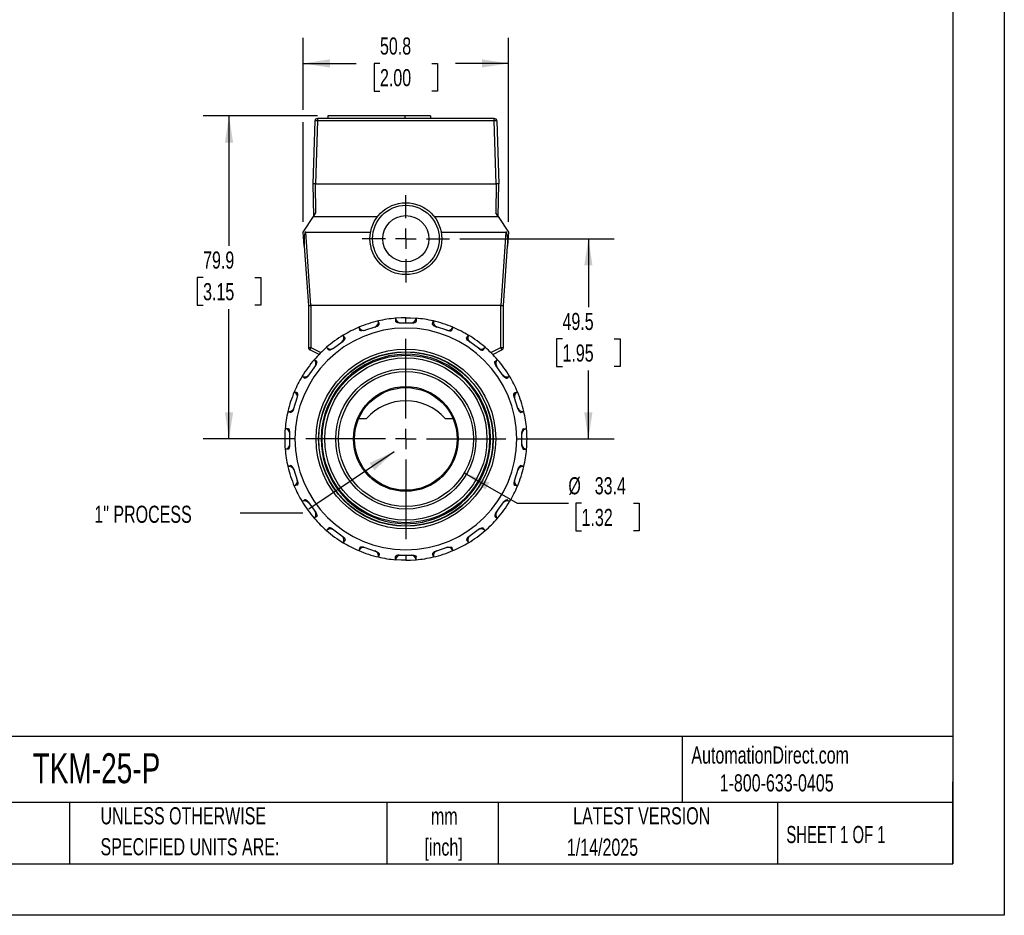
# Model space of a CAD drawing. Header units: millimetres. Extents: x 0 to 559, y 0 to 432.
# Tile 3 of 4: x 315 to 559, y 0 to 221. Entities that reach past the tile are written whole.
import ezdxf

# ---------------------------------------------------------------- set-up
doc = ezdxf.new("R2010")
doc.units = ezdxf.units.MM
doc.header["$LTSCALE"] = 2
doc.linetypes.add('CENTERX2', pattern=[20.32, 12.7, -2.54, 2.54, -2.54])
doc.layers.add('CENTER', color=40, linetype='CENTERX2')
doc.layers.add('DIMENSIONS', color=140, linetype='Continuous', lineweight=25)
doc.layers.add('TEXT', color=140, linetype='Continuous', lineweight=25)
doc.styles.add('SLDTEXTSTYLE0', font='TXT', dxfattribs={"width": 0.7})
doc.styles.add('SLDTEXTSTYLE1', font='TXT', dxfattribs={"width": 0.65})
doc.dimstyles.new('SLDDIMSTYLE0', dxfattribs={"dimtxt": 4.316016, "dimasz": 6.604, "dimexe": 0, "dimexo": 0.0625, "dimgap": 1.079004, "dimtad": 0, "dimtih": 1, "dimtoh": 1, "dimrnd": 1e-09, "dimzin": 12, "dimdsep": 46, "dimtxsty": 'SLDTEXTSTYLE0', "dimsah": 1, "dimcen": 0.09, "dimadec": 0, "dimazin": 3, "dimtfac": 1, "dimtofl": 0, "dimtmove": 0, "dimatfit": 3, "dimfxl": 0, "dimfrac": 2, "dimtolj": 1, "dimtzin": 12, "dimarcsym": 0})
doc.dimstyles.new('SLDDIMSTYLE1', dxfattribs={"dimtxt": 4.316016, "dimasz": 6.604, "dimexe": 0, "dimexo": 0.0625, "dimgap": 1.079004, "dimtad": 0, "dimtih": 1, "dimtoh": 1, "dimrnd": 1e-09, "dimzin": 12, "dimdsep": 46, "dimtxsty": 'SLDTEXTSTYLE0', "dimsah": 1, "dimcen": 0, "dimadec": 0, "dimazin": 3, "dimtfac": 1, "dimtofl": 0, "dimtmove": 0, "dimatfit": 3, "dimfxl": 0, "dimfrac": 2, "dimtolj": 1, "dimtzin": 12, "dimarcsym": 0})
doc.dimstyles.new('SLDDIMSTYLE2', dxfattribs={"dimtxt": 0.18, "dimasz": 6.604, "dimexe": 0, "dimexo": 0.0625, "dimgap": 0, "dimtad": 0, "dimtih": 1, "dimtoh": 1, "dimdec": 0, "dimrnd": 1e-09, "dimzin": 0, "dimdsep": 46, "dimtxsty": 'Standard', "dimsah": 1, "dimcen": 0.09, "dimadec": 0, "dimazin": 0, "dimtfac": 6.604, "dimtdec": 0, "dimtofl": 0, "dimtmove": 0, "dimatfit": 3, "dimfxl": 0, "dimfrac": 2, "dimtolj": 1, "dimtzin": 0, "dimarcsym": 0})

# ---------------------------------------------------------------- blocks, each defined once
blk = doc.blocks.new('SW_NOTE_0_1')
at = {"layer": 'TEXT', "color": 0, "linetype": 'CENTERX2', "lineweight": 18, "char_height": 4.233, "attachment_point": 2, "style": 'SLDTEXTSTYLE0'}
for s, insert in [('mm', (5.69, 5.46)), ('[inch]', (5.52, -2.19))]:
    blk.add_mtext(s, dxfattribs=dict(at, insert=insert))
blk = doc.blocks.new('SW_NOTE_0_2')
at = {"layer": 'TEXT', "color": 0, "linetype": 'CENTERX2', "lineweight": 18, "char_height": 4.2333, "attachment_point": 1, "style": 'SLDTEXTSTYLE0'}
for s, insert in [('UNLESS OTHERWISE', (0, 5.46)), ('SPECIFIED UNITS ARE:', (0, -2.19))]:
    blk.add_mtext(s, dxfattribs=dict(at, insert=insert))
blk = doc.blocks.new('_D_3')
at = {"layer": 'DIMENSIONS'}
for p, q in [((425.22, 109.45), (438.26, 101.93)), ((438.26, 101.93), (450.96, 101.93)), ((454.22, 101.93), (452.77, 101.93)), ((452.77, 101.93), (452.77, 95.07)), ((467.04, 101.93), (468.49, 101.93)), ((468.49, 101.93), (468.49, 95.07)), ((452.77, 95.07), (454.22, 95.07)), ((468.49, 95.07), (467.04, 95.07))]:
    blk.add_line(p, q, dxfattribs=at)
blk.add_solid([(425.22, 109.45), (430.43, 105.27), (431.45, 107.03)], dxfattribs=at)
at = {"layer": 'DIMENSIONS', "char_height": 4.233, "attachment_point": 1, "style": 'SLDTEXTSTYLE0'}
for s, insert in [('%%c', (450.96, 108.35)), ('33.4', (457.48, 108.35)), ('1.32', (454.22, 100.52))]:
    blk.add_mtext(s, dxfattribs=dict(at, insert=insert))
blk = doc.blocks.new('_D_4')
at = {"layer": 'DIMENSIONS'}
for p, q in [((385.36, 199.22), (385.36, 217.03)), ((436.16, 171.52), (436.16, 217.03)), ((385.36, 210.68), (398.5, 210.68)), ((404.35, 210.68), (402.9, 210.68)), ((402.9, 210.68), (402.9, 203.82)), ((417.17, 210.68), (418.62, 210.68)), ((418.62, 210.68), (418.62, 203.82)), ((436.16, 210.68), (423.02, 210.68)), ((402.9, 203.82), (404.35, 203.82)), ((418.62, 203.82), (417.17, 203.82)), ((385.36, 171.52), (385.36, 196.17))]:
    blk.add_line(p, q, dxfattribs=at)
for points in [[(385.36, 210.68), (391.96, 209.66), (391.96, 211.69)], [(436.16, 210.68), (429.55, 211.69), (429.55, 209.66)]]:
    blk.add_solid(points, dxfattribs=at)
at = {"layer": 'DIMENSIONS', "char_height": 4.233, "attachment_point": 1, "style": 'SLDTEXTSTYLE0'}
for s, insert in [('50.8', (404.35, 217.1)), ('2.00', (404.35, 209.28))]:
    blk.add_mtext(s, dxfattribs=dict(at, insert=insert))
blk = doc.blocks.new('_D_5')
at = {"layer": 'DIMENSIONS'}
for p, q in [((424.09, 167.33), (462.26, 167.33)), ((455.91, 167.33), (455.91, 150.39)), ((449.5, 142.57), (448.05, 142.57)), ((448.05, 142.57), (448.05, 135.71)), ((462.32, 142.57), (463.77, 142.57)), ((463.77, 142.57), (463.77, 135.71)), ((448.05, 135.71), (449.5, 135.71)), ((455.91, 117.8), (455.91, 134.74)), ((463.77, 135.71), (462.32, 135.71)), ((438.06, 117.8), (462.26, 117.8))]:
    blk.add_line(p, q, dxfattribs=at)
for points in [[(455.91, 167.33), (454.89, 160.73), (456.93, 160.73)], [(455.91, 117.8), (456.93, 124.41), (454.89, 124.41)]]:
    blk.add_solid(points, dxfattribs=at)
at = {"layer": 'DIMENSIONS', "char_height": 4.233, "attachment_point": 1, "style": 'SLDTEXTSTYLE0'}
for s, insert in [('49.5', (449.5, 148.99)), ('1.95', (449.5, 141.17))]:
    blk.add_mtext(s, dxfattribs=dict(at, insert=insert))
blk = doc.blocks.new('_D_6')
at = {"layer": 'DIMENSIONS'}
for p, q in [((388.87, 197.69), (360.65, 197.69)), ((367, 197.69), (367, 165.57)), ((360.59, 157.75), (359.14, 157.75)), ((359.14, 157.75), (359.14, 150.89)), ((373.42, 157.75), (374.87, 157.75)), ((374.87, 157.75), (374.87, 150.89)), ((359.14, 150.89), (360.59, 150.89)), ((367, 117.8), (367, 149.92)), ((374.87, 150.89), (373.42, 150.89)), ((383.45, 117.8), (360.65, 117.8))]:
    blk.add_line(p, q, dxfattribs=at)
for points in [[(367, 197.69), (365.99, 191.09), (368.02, 191.09)], [(367, 117.8), (368.02, 124.41), (365.99, 124.41)]]:
    blk.add_solid(points, dxfattribs=at)
at = {"layer": 'DIMENSIONS', "char_height": 4.233, "attachment_point": 1, "style": 'SLDTEXTSTYLE0'}
for s, insert in [('79.9', (360.59, 164.17)), ('3.15', (360.59, 156.35))]:
    blk.add_mtext(s, dxfattribs=dict(at, insert=insert))
blk = doc.blocks.new('SW_CENTERMARKSYMBOL_0')
at = {"layer": 'CENTER', "color": 0}
for p, q in [((0, 5.08), (0, 24.765)), ((0, 0), (0, 2.54)), ((-5.08, 0), (-24.765, 0)), ((0, 0), (-2.54, 0)), ((0, 0), (0, -2.54)), ((0, 0), (2.54, 0)), ((5.08, 0), (24.765, 0)), ((0, -5.08), (0, -24.765))]:
    blk.add_line(p, q, dxfattribs=at)
blk = doc.blocks.new('SW_CENTERMARKSYMBOL_1')
at = {"layer": 'CENTER', "color": 0}
for p, q in [((0, 5.08), (0, 10.795)), ((0, 0), (0, 2.54)), ((-5.08, 0), (-10.795, 0)), ((0, 0), (-2.54, 0)), ((0, 0), (0, -2.54)), ((0, 0), (2.54, 0)), ((5.08, 0), (10.795, 0)), ((0, -5.08), (0, -10.795))]:
    blk.add_line(p, q, dxfattribs=at)

msp = doc.modelspace()

# ---------------------------------------------------------------- linework, layer by layer
at = {"color": 7, "linetype": 'Continuous'}
for p, q in [((558.805, 431.805), (558.805, 0.005)), ((558.805, 0.005), (0.005, 0.005))]:
    msp.add_line(p, q, dxfattribs=at)
for p, q in [((391.414, 197.694), (391.414, 197.059)), ((410.464, 197.694), (391.414, 197.694)), ((410.464, 197.694), (410.464, 197.059)), ((416.814, 197.694), (410.464, 197.694)), ((416.814, 197.694), (416.814, 197.059)), ((388.239, 196.444), (387.758, 180.923)), ((388.874, 196.444), (388.393, 180.923)), ((388.874, 197.059), (388.874, 196.444)), ((432.642, 197.059), (388.874, 197.059)), ((432.642, 196.444), (388.874, 196.444)), ((432.642, 196.444), (432.642, 197.059)), ((433.123, 180.923), (432.642, 196.444)), ((433.277, 196.444), (433.758, 180.923)), ((387.758, 180.923), (387.898, 172.795)), ((388.517, 173.722), (388.393, 180.923)), ((388.393, 180.923), (433.123, 180.923)), ((433.124, 180.923), (432.999, 173.722)), ((433.618, 172.795), (433.758, 180.923)), ((387.898, 172.795), (388.517, 173.722)), ((433.618, 172.795), (432.999, 173.722)), ((385.358, 168.985), (387.898, 172.795)), ((387.898, 172.795), (403.743, 172.795)), ((417.773, 172.795), (433.618, 172.795)), ((433.618, 172.795), (436.158, 168.985)), ((385.604, 165.467), (385.358, 168.985)), ((385.992, 168.985), (402.023, 168.985)), ((387.262, 150.824), (385.992, 168.985)), ((419.493, 168.985), (435.525, 168.985)), ((435.525, 168.985), (434.255, 150.824)), ((436.158, 168.985), (435.912, 165.467)), ((385.604, 165.467), (386.628, 150.824)), ((434.888, 150.824), (435.912, 165.467)), ((386.628, 150.824), (386.628, 140.421)), ((387.263, 150.824), (387.262, 150.824)), ((434.253, 150.824), (387.263, 150.824)), ((387.263, 150.824), (387.263, 140.421)), ((434.255, 150.824), (434.253, 150.824)), ((434.253, 140.421), (434.253, 150.824)), ((434.888, 140.421), (434.888, 150.824)), ((409.127, 146.506), (412.389, 146.506)), ((410.758, 146.506), (410.758, 147.776)), ((400.338, 144.597), (403.44, 145.605)), ((421.178, 144.597), (418.077, 145.605)), ((392.568, 140.066), (395.207, 141.982)), ((428.948, 140.066), (426.309, 141.982)), ((386.628, 140.421), (387.263, 140.421)), ((387.263, 140.421), (386.979, 139.853)), ((389.276, 138.705), (386.979, 139.853)), ((387.263, 140.421), (389.748, 139.179)), ((431.768, 139.179), (434.253, 140.421)), ((432.24, 138.705), (434.537, 139.853)), ((434.253, 140.421), (434.888, 140.421)), ((434.537, 139.853), (434.253, 140.421)), ((386.579, 133.355), (388.496, 135.993)), ((434.937, 133.355), (433.02, 135.993)), ((382.957, 125.122), (383.965, 128.224)), ((438.559, 125.122), (437.551, 128.224)), ((399.114, 122.874), (401.032, 122.874)), ((420.484, 122.874), (422.402, 122.874)), ((382.056, 116.173), (382.056, 119.434)), ((439.46, 116.173), (439.46, 119.434)), ((382.957, 110.485), (383.965, 107.383)), ((438.559, 110.485), (437.551, 107.383)), ((386.579, 102.252), (388.496, 99.614)), ((434.937, 102.252), (433.02, 99.614)), ((392.568, 95.542), (395.207, 93.625)), ((428.948, 95.542), (426.309, 93.625)), ((400.338, 91.01), (403.44, 90.002)), ((421.178, 91.01), (418.077, 90.002)), ((409.127, 89.102), (412.389, 89.102)), ((410.758, 89.102), (410.758, 87.832))]:
    msp.add_line(p, q)
at = {"flags": 128}
for points in [[(403.44, 145.605), (403.695, 145.712), (403.924, 145.861), (404.105, 146.046), (404.166, 146.149), (404.185, 146.208), (404.185, 146.254)], [(404.185, 146.254), (404.184, 146.256), (404.141, 146.39), (404.127, 146.432), (404.077, 146.584), (403.97, 146.915), (403.945, 146.991)], [(410.758, 147.776), (409.578, 147.752), (408.218, 147.668)], [(408.218, 147.668), (408.218, 147.588), (408.218, 147.24), (408.218, 147.079), (408.218, 147.034), (408.218, 146.893)], [(409.127, 146.506), (408.798, 146.539), (408.504, 146.635), (408.303, 146.763), (408.225, 146.864), (408.218, 146.893)], [(410.758, 147.776), (411.939, 147.752), (413.298, 147.668)], [(412.389, 146.506), (412.768, 146.55), (413.012, 146.635), (413.184, 146.739), (413.266, 146.822), (413.294, 146.874), (413.298, 146.893)], [(413.298, 147.668), (413.298, 147.588), (413.298, 147.24), (413.298, 147.079), (413.298, 147.034), (413.298, 146.893)], [(418.077, 145.605), (417.786, 145.731), (417.593, 145.861), (417.425, 146.027), (417.351, 146.148), (417.33, 146.222), (417.332, 146.254)], [(417.332, 146.254), (417.332, 146.256), (417.376, 146.39), (417.389, 146.432), (417.439, 146.584), (417.546, 146.915), (417.571, 146.991)], [(400.338, 144.597), (399.904, 144.519), (399.616, 144.542), (399.461, 144.594), (399.395, 144.635), (399.361, 144.67), (399.356, 144.679), (399.354, 144.682), (399.354, 144.683), (399.354, 144.683), (399.353, 144.685), (399.353, 144.685)], [(421.178, 144.597), (421.613, 144.519), (421.9, 144.542), (422.056, 144.594), (422.121, 144.635), (422.155, 144.67), (422.16, 144.679), (422.162, 144.682), (422.162, 144.683), (422.162, 144.683), (422.163, 144.685), (422.163, 144.685)], [(395.207, 141.982), (395.473, 142.225), (395.673, 142.528), (395.718, 142.658), (395.729, 142.722), (395.727, 142.797), (395.721, 142.818), (395.717, 142.826), (395.717, 142.827), (395.715, 142.831)], [(395.714, 142.83), (395.714, 142.831), (395.71, 142.836), (395.696, 142.856), (395.682, 142.875), (395.654, 142.913), (395.602, 142.985), (395.352, 143.33), (395.301, 143.4), (395.291, 143.414), (395.283, 143.425), (395.27, 143.443), (395.262, 143.454), (395.259, 143.457)], [(426.309, 141.982), (426.043, 142.225), (425.844, 142.528), (425.798, 142.658), (425.787, 142.722), (425.789, 142.797), (425.795, 142.818), (425.799, 142.826), (425.799, 142.827), (425.802, 142.831)], [(425.802, 142.83), (425.802, 142.831), (425.806, 142.836), (425.82, 142.856), (425.834, 142.875), (425.862, 142.913), (425.914, 142.985), (426.164, 143.33), (426.216, 143.4), (426.225, 143.414), (426.234, 143.425), (426.247, 143.443), (426.254, 143.454), (426.257, 143.457)], [(392.568, 140.066), (392.282, 139.899), (391.988, 139.804), (391.75, 139.789), (391.627, 139.825), (391.605, 139.845)], [(428.948, 140.066), (429.284, 139.877), (429.528, 139.804), (429.729, 139.787), (429.844, 139.806), (429.897, 139.832), (429.911, 139.845)], [(388.717, 136.957), (388.717, 136.957), (388.711, 136.961), (388.692, 136.975), (388.672, 136.989), (388.634, 137.017), (388.562, 137.069), (388.218, 137.32), (388.147, 137.371), (388.134, 137.381), (388.123, 137.389), (388.105, 137.402), (388.094, 137.41), (388.09, 137.412)], [(388.496, 135.993), (388.674, 136.306), (388.771, 136.656), (388.774, 136.794), (388.765, 136.858), (388.74, 136.928), (388.727, 136.947), (388.721, 136.953), (388.72, 136.954), (388.717, 136.957)], [(433.02, 135.993), (432.842, 136.306), (432.746, 136.656), (432.743, 136.794), (432.752, 136.858), (432.777, 136.928), (432.789, 136.947), (432.795, 136.953), (432.796, 136.954), (432.799, 136.957)], [(432.799, 136.957), (432.799, 136.957), (432.805, 136.961), (432.825, 136.975), (432.844, 136.989), (432.882, 137.017), (432.954, 137.069), (433.298, 137.32), (433.369, 137.371), (433.382, 137.381), (433.394, 137.389), (433.411, 137.402), (433.422, 137.41), (433.426, 137.412)], [(386.579, 133.355), (386.358, 133.108), (386.108, 132.927), (385.886, 132.839), (385.758, 132.835), (385.731, 132.847)], [(434.937, 133.355), (435.199, 133.072), (435.408, 132.927), (435.593, 132.848), (435.709, 132.831), (435.768, 132.839), (435.785, 132.847)], [(383.877, 129.208), (383.877, 129.208), (383.87, 129.211), (383.847, 129.218), (383.824, 129.225), (383.78, 129.24), (383.695, 129.268), (383.29, 129.399), (383.207, 129.426), (383.192, 129.431), (383.178, 129.436), (383.157, 129.442), (383.145, 129.446), (383.14, 129.448)], [(383.965, 128.224), (384.038, 128.576), (384.021, 128.939), (383.981, 129.071), (383.953, 129.129), (383.907, 129.188), (383.889, 129.202), (383.882, 129.206), (383.881, 129.207), (383.877, 129.208)], [(437.551, 128.224), (437.478, 128.576), (437.495, 128.939), (437.535, 129.071), (437.563, 129.129), (437.609, 129.188), (437.627, 129.202), (437.634, 129.206), (437.635, 129.207), (437.639, 129.208)], [(437.639, 129.208), (437.639, 129.208), (437.646, 129.211), (437.669, 129.218), (437.692, 129.225), (437.736, 129.24), (437.821, 129.268), (438.226, 129.399), (438.309, 129.426), (438.324, 129.431), (438.338, 129.436), (438.359, 129.442), (438.372, 129.446), (438.376, 129.448)], [(382.957, 125.122), (382.823, 124.819), (382.642, 124.569), (382.457, 124.418), (382.337, 124.374), (382.307, 124.377)], [(438.559, 125.122), (438.721, 124.772), (438.875, 124.569), (439.027, 124.438), (439.131, 124.385), (439.19, 124.375), (439.209, 124.377)], [(381.611, 120.344), (381.582, 120.344), (381.532, 120.344), (381.483, 120.344), (381.436, 120.344), (381.391, 120.344), (381.347, 120.344), (381.305, 120.344), (381.265, 120.344), (381.227, 120.344), (381.157, 120.344), (381.094, 120.344), (381.04, 120.344), (380.994, 120.344), (380.957, 120.344), (380.928, 120.344), (380.908, 120.344), (380.894, 120.344)], [(381.611, 120.344), (381.756, 120.262), (381.852, 120.19)], [(381.852, 120.19), (381.825, 120.227), (381.741, 120.311), (381.693, 120.338), (381.678, 120.342), (381.672, 120.343), (381.67, 120.343), (381.668, 120.343), (381.661, 120.343), (381.635, 120.344), (381.611, 120.344)], [(439.905, 120.344), (439.761, 120.262), (439.665, 120.19)], [(439.665, 120.19), (439.692, 120.227), (439.775, 120.311), (439.823, 120.338), (439.838, 120.342), (439.844, 120.343), (439.846, 120.343), (439.848, 120.343), (439.855, 120.343), (439.882, 120.344), (439.905, 120.344)], [(439.905, 120.344), (439.934, 120.344), (439.984, 120.344), (440.033, 120.344), (440.08, 120.344), (440.126, 120.344), (440.169, 120.344), (440.211, 120.344), (440.251, 120.344), (440.289, 120.344), (440.359, 120.344), (440.422, 120.344), (440.476, 120.344), (440.522, 120.344), (440.56, 120.344), (440.588, 120.344), (440.608, 120.344), (440.622, 120.344)], [(381.611, 115.264), (381.582, 115.264), (381.532, 115.263), (381.483, 115.263), (381.436, 115.263), (381.391, 115.263), (381.347, 115.263), (381.305, 115.263), (381.265, 115.263), (381.227, 115.263), (381.157, 115.263), (381.094, 115.263), (381.04, 115.264), (380.994, 115.264), (380.957, 115.263), (380.928, 115.263), (380.908, 115.264), (380.894, 115.264)], [(381.611, 115.264), (381.756, 115.345), (381.852, 115.417)], [(381.852, 115.417), (381.825, 115.38), (381.741, 115.296), (381.693, 115.269), (381.678, 115.265), (381.672, 115.264), (381.67, 115.264), (381.668, 115.264), (381.661, 115.264), (381.635, 115.264), (381.611, 115.264)], [(439.905, 115.264), (439.761, 115.345), (439.665, 115.417)], [(439.665, 115.417), (439.692, 115.38), (439.775, 115.296), (439.823, 115.269), (439.838, 115.265), (439.844, 115.264), (439.846, 115.264), (439.848, 115.264), (439.855, 115.264), (439.882, 115.264), (439.905, 115.264)], [(439.905, 115.264), (439.934, 115.264), (439.984, 115.263), (440.033, 115.263), (440.08, 115.263), (440.126, 115.263), (440.169, 115.263), (440.211, 115.263), (440.251, 115.263), (440.289, 115.263), (440.359, 115.263), (440.422, 115.263), (440.476, 115.264), (440.522, 115.264), (440.56, 115.263), (440.588, 115.263), (440.608, 115.264), (440.622, 115.264)], [(382.957, 110.485), (382.823, 110.788), (382.642, 111.038), (382.457, 111.19), (382.337, 111.233), (382.307, 111.23)], [(438.559, 110.485), (438.721, 110.835), (438.875, 111.038), (439.027, 111.17), (439.131, 111.222), (439.19, 111.232), (439.209, 111.23)], [(383.965, 107.383), (384.038, 107.031), (384.021, 106.668), (383.981, 106.536), (383.953, 106.478), (383.907, 106.419), (383.889, 106.405), (383.882, 106.401), (383.881, 106.4), (383.877, 106.399)], [(437.551, 107.383), (437.478, 107.031), (437.495, 106.668), (437.535, 106.536), (437.563, 106.478), (437.609, 106.419), (437.627, 106.405), (437.634, 106.401), (437.635, 106.4), (437.639, 106.399)], [(383.877, 106.399), (383.877, 106.399), (383.87, 106.397), (383.847, 106.389), (383.824, 106.382), (383.78, 106.367), (383.695, 106.34), (383.29, 106.208), (383.207, 106.181), (383.192, 106.176), (383.178, 106.172), (383.157, 106.165), (383.145, 106.161), (383.14, 106.159)], [(437.639, 106.399), (437.639, 106.399), (437.646, 106.397), (437.669, 106.389), (437.692, 106.382), (437.736, 106.367), (437.821, 106.34), (438.226, 106.208), (438.309, 106.181), (438.324, 106.176), (438.338, 106.172), (438.359, 106.165), (438.372, 106.161), (438.376, 106.159)], [(386.579, 102.252), (386.358, 102.499), (386.108, 102.681), (385.886, 102.768), (385.758, 102.772), (385.731, 102.76)], [(434.937, 102.252), (435.199, 102.535), (435.408, 102.681), (435.593, 102.759), (435.709, 102.776), (435.768, 102.768), (435.785, 102.76)], [(388.717, 98.65), (388.717, 98.65), (388.711, 98.646), (388.692, 98.632), (388.672, 98.618), (388.634, 98.59), (388.562, 98.538), (388.218, 98.288), (388.147, 98.236), (388.134, 98.227), (388.123, 98.218), (388.105, 98.205), (388.094, 98.198), (388.09, 98.195)], [(388.496, 99.614), (388.674, 99.301), (388.771, 98.951), (388.774, 98.813), (388.765, 98.749), (388.74, 98.679), (388.727, 98.66), (388.721, 98.654), (388.72, 98.653), (388.717, 98.65)], [(433.02, 99.614), (432.842, 99.301), (432.746, 98.951), (432.743, 98.813), (432.752, 98.749), (432.777, 98.679), (432.789, 98.66), (432.795, 98.654), (432.796, 98.653), (432.799, 98.65)], [(432.799, 98.65), (432.799, 98.65), (432.805, 98.646), (432.825, 98.632), (432.844, 98.618), (432.882, 98.59), (432.954, 98.538), (433.298, 98.288), (433.369, 98.236), (433.382, 98.227), (433.394, 98.218), (433.411, 98.205), (433.422, 98.198), (433.426, 98.195)], [(392.568, 95.542), (392.282, 95.709), (391.988, 95.804), (391.75, 95.818), (391.627, 95.782), (391.605, 95.763)], [(428.948, 95.542), (429.284, 95.73), (429.528, 95.804), (429.729, 95.821), (429.844, 95.802), (429.897, 95.775), (429.911, 95.763)], [(395.207, 93.625), (395.473, 93.382), (395.673, 93.079), (395.718, 92.949), (395.729, 92.885), (395.727, 92.811), (395.721, 92.789), (395.717, 92.781), (395.717, 92.78), (395.715, 92.777)], [(395.714, 92.777), (395.714, 92.776), (395.71, 92.771), (395.696, 92.751), (395.682, 92.732), (395.654, 92.694), (395.602, 92.622), (395.352, 92.277), (395.301, 92.207), (395.291, 92.194), (395.283, 92.182), (395.27, 92.164), (395.262, 92.154), (395.259, 92.15)], [(426.309, 93.625), (426.043, 93.382), (425.844, 93.079), (425.798, 92.949), (425.787, 92.885), (425.789, 92.811), (425.795, 92.789), (425.799, 92.781), (425.799, 92.78), (425.802, 92.777)], [(425.802, 92.777), (425.802, 92.776), (425.806, 92.771), (425.82, 92.751), (425.834, 92.732), (425.862, 92.694), (425.914, 92.622), (426.164, 92.277), (426.216, 92.207), (426.225, 92.194), (426.234, 92.182), (426.247, 92.164), (426.254, 92.154), (426.257, 92.15)], [(400.338, 91.01), (399.904, 91.088), (399.616, 91.065), (399.461, 91.013), (399.395, 90.973), (399.361, 90.937), (399.356, 90.928), (399.354, 90.925), (399.354, 90.924), (399.354, 90.924), (399.353, 90.923), (399.353, 90.922)], [(421.178, 91.01), (421.613, 91.088), (421.9, 91.065), (422.056, 91.013), (422.121, 90.973), (422.155, 90.937), (422.16, 90.928), (422.162, 90.925), (422.162, 90.924), (422.162, 90.924), (422.163, 90.923), (422.163, 90.922)], [(403.44, 90.002), (403.695, 89.895), (403.924, 89.747), (404.105, 89.562), (404.166, 89.458), (404.185, 89.399), (404.185, 89.353)], [(404.185, 89.353), (404.184, 89.351), (404.141, 89.217), (404.127, 89.176), (404.077, 89.023), (403.97, 88.692), (403.945, 88.616)], [(409.127, 89.102), (408.798, 89.068), (408.504, 88.973), (408.303, 88.844), (408.225, 88.743), (408.218, 88.714)], [(408.218, 87.939), (408.218, 88.019), (408.218, 88.367), (408.218, 88.528), (408.218, 88.573), (408.218, 88.714)], [(410.758, 87.832), (409.578, 87.855), (408.218, 87.939)], [(410.758, 87.832), (411.939, 87.855), (413.298, 87.939)], [(412.389, 89.102), (412.768, 89.057), (413.012, 88.973), (413.184, 88.868), (413.266, 88.785), (413.294, 88.733), (413.298, 88.714)], [(413.298, 87.939), (413.298, 88.019), (413.298, 88.367), (413.298, 88.528), (413.298, 88.573), (413.298, 88.714)], [(418.077, 90.002), (417.786, 89.876), (417.593, 89.747), (417.425, 89.58), (417.351, 89.459), (417.33, 89.385), (417.332, 89.353)], [(417.332, 89.353), (417.332, 89.351), (417.376, 89.217), (417.389, 89.176), (417.439, 89.023), (417.546, 88.692), (417.571, 88.616)]]:
    msp.add_lwpolyline(points, dxfattribs=at)
for centre, radius in [((410.758, 167.334), 8.89), ((410.758, 167.334), 8.255), ((410.758, 167.334), 5.715), ((410.758, 117.804), 22.225), ((410.758, 117.804), 21.59), ((410.758, 117.804), 21.526), ((410.758, 117.804), 20.701), ((410.758, 117.804), 20.066), ((410.758, 117.804), 17.336), ((410.758, 117.804), 16.7), ((410.758, 117.804), 12.954), ((410.758, 117.804), 12.7)]:
    msp.add_circle(centre, radius)
for centre, radius, start, end in [((388.874, 196.424), 0.635, 90, 178.22521), ((388.556, 191.315), 5.139, 86.45944, 93.54056), ((432.642, 196.424), 0.635, 1.77479, 90), ((432.96, 191.315), 5.139, 86.45944, 93.54056), ((388.075, -73.736), 254.658, 89.92861, 90.07139), ((433.441, -73.736), 254.659, 89.92861, 90.07139), ((410.758, 117.804), 29.972, 103.13859, 112.86141), ((402.708, 146.703), 1.27, 288, 13.12981), ((410.758, 117.804), 29.972, 94.86141, 103.13859), ((409.484, 147.776), 1.27, 184.87019, 270), ((412.033, 147.776), 1.27, 270, 355.12981), ((410.758, 117.804), 29.972, 76.86141, 85.13859), ((418.808, 146.703), 1.27, 166.87019, 252), ((410.758, 117.804), 29.972, 67.13859, 76.86141), ((410.758, 117.804), 27.432, 90, 180), ((410.758, 117.804), 29.972, 112.86141, 121.13859), ((835.465, 286.888), 458.71, 197.96288, 198.0596), ((400.284, 145.915), 1.27, 202.87019, 288), ((410.758, 117.804), 27.432, 0, 90), ((421.232, 145.915), 1.27, 252, 337.12981), ((-13.949, 286.888), 458.71, 341.9404, 342.03712), ((410.758, 117.804), 29.972, 58.86141, 67.13859), ((410.758, 117.804), 29.972, 121.13859, 130.86141), ((394.172, 142.801), 1.27, 306, 31.12981), ((427.344, 142.801), 1.27, 148.87019, 234), ((410.758, 117.804), 29.972, 49.13859, 58.86141), ((387.263, 140.421), 0.635, 180, 243.43495), ((410.758, 117.804), 29.972, 130.86141, 139.13859), ((765.635, 412.182), 462.673, 215.96303, 216.05895), ((392.11, 141.302), 1.27, 220.87019, 306), ((429.406, 141.302), 1.27, 234, 319.12981), ((55.881, 412.182), 462.673, 323.94105, 324.03697), ((410.758, 117.804), 29.972, 40.86141, 49.13859), ((434.253, 140.421), 0.635, 296.56505, 0), ((410.758, 117.804), 29.972, 139.13859, 148.86141), ((387.259, 136.452), 1.27, 324, 49.12981), ((410.758, 117.804), 20.955, 179.99996, 90.00004), ((410.758, 117.804), 20.955, 90, 180), ((434.257, 136.452), 1.27, 130.87019, 216), ((410.758, 117.804), 29.972, 31.13859, 40.86141), ((410.758, 117.804), 29.972, 148.86141, 157.13859), ((385.761, 134.39), 1.27, 238.87019, 324), ((657.432, 507.622), 462.901, 233.96306, 234.05893), ((435.755, 134.39), 1.27, 216, 301.12981), ((164.084, 507.622), 462.901, 305.94107, 306.03694), ((410.758, 117.804), 29.972, 22.86141, 31.13859), ((410.758, 117.804), 29.972, 157.13859, 166.86141), ((382.647, 128.278), 1.27, 342, 67.12981), ((438.869, 128.278), 1.27, 112.87019, 198), ((410.758, 117.804), 29.972, 13.13859, 22.86141), ((410.758, 114.248), 13, 41.5703, 138.4297), ((410.758, 117.804), 29.972, 166.86141, 175.13859), ((381.859, 125.853), 1.27, 256.87019, 342), ((525.231, 565.794), 463.978, 251.96317, 252.05882), ((439.657, 125.853), 1.27, 198, 283.12981), ((296.285, 565.794), 463.978, 287.94118, 288.03683), ((410.758, 117.804), 29.972, 4.86141, 13.13859), ((410.758, 117.804), 29.972, 175.13859, 184.86141), ((380.786, 119.078), 1.27, 360, 85.12981), ((380.695, 119.472), 1.361, 358.41767, 31.8629), ((440.73, 119.078), 1.27, 94.87019, 180), ((440.821, 119.472), 1.361, 148.1371, 181.58233), ((410.758, 117.804), 29.972, 355.13859, 4.86141), ((410.758, 117.804), 27.432, 180, 270), ((410.758, 117.804), 27.432, 270, 0), ((380.786, 116.529), 1.27, 274.87019, 0), ((410.758, 117.804), 29.972, 184.86141, 193.13859), ((380.695, 116.135), 1.361, 328.1371, 1.58233), ((440.73, 116.529), 1.27, 180, 265.12981), ((440.821, 116.135), 1.361, 178.41767, 211.8629), ((410.758, 117.804), 29.972, 346.86141, 355.13859), ((525.231, -330.187), 463.978, 107.94118, 108.03683), ((381.859, 109.754), 1.27, 18, 103.12981), ((410.758, 117.804), 29.972, 193.13859, 202.86141), ((410.758, 117.804), 29.972, 337.13859, 346.86141), ((439.657, 109.754), 1.27, 76.87019, 162), ((296.285, -330.187), 463.978, 71.96317, 72.05882), ((382.647, 107.33), 1.27, 292.87019, 18), ((438.869, 107.33), 1.27, 162, 247.12981), ((410.758, 117.804), 29.972, 202.86141, 211.13859), ((410.758, 117.804), 29.972, 328.86141, 337.13859), ((657.432, -272.014), 462.901, 125.94107, 126.03694), ((385.761, 101.218), 1.27, 36, 121.12981), ((435.755, 101.218), 1.27, 58.87019, 144), ((164.084, -272.014), 462.901, 53.96306, 54.05893), ((410.758, 117.804), 29.972, 211.13859, 220.86141), ((387.259, 99.155), 1.27, 310.87019, 36), ((434.257, 99.155), 1.27, 144, 229.12981), ((410.758, 117.804), 29.972, 319.13859, 328.86141), ((410.758, 117.804), 29.972, 220.86141, 229.13859), ((410.758, 117.804), 29.972, 310.86141, 319.13859), ((765.635, -176.575), 462.673, 143.94105, 144.03697), ((392.11, 94.305), 1.27, 54, 139.12981), ((410.758, 117.804), 29.972, 229.13859, 238.86141), ((410.758, 117.804), 29.972, 301.13859, 310.86141), ((429.406, 94.305), 1.27, 40.87019, 126), ((55.881, -176.575), 462.673, 35.96303, 36.05895), ((394.172, 92.807), 1.27, 328.87019, 54), ((427.344, 92.807), 1.27, 126, 211.12981), ((410.758, 117.804), 29.972, 238.86141, 247.13859), ((400.284, 89.692), 1.27, 72, 157.12981), ((835.465, -51.281), 458.71, 161.9404, 162.03712), ((410.758, 117.804), 29.972, 247.13859, 256.86141), ((410.758, 117.804), 29.972, 283.13859, 292.86141), ((421.232, 89.692), 1.27, 22.87019, 108), ((-13.949, -51.281), 458.71, 17.96288, 18.0596), ((410.758, 117.804), 29.972, 292.86141, 301.13859), ((402.708, 88.905), 1.27, 346.87019, 72), ((410.758, 117.804), 29.972, 256.86141, 265.13859), ((409.484, 87.832), 1.27, 90, 175.12981), ((412.033, 87.832), 1.27, 4.87019, 90), ((410.758, 117.804), 29.972, 274.86141, 283.13859), ((418.808, 88.905), 1.27, 108, 193.12981)]:
    msp.add_arc(centre, radius, start, end)
for centre, major_axis, ratio, start_param, end_param in [((386.242, 165.45), (-0.259, 3.535), 0.1791397, 6.270079, 7.8360089), ((435.274, 165.45), (0.259, 3.535), 0.1791397, 4.7303617, 6.2962916), ((387.263, 150.846), (0.635, 0.022), 0.0348375, 3.1428093, 4.7087392), ((434.253, 150.846), (0.635, -0.022), 0.0348375, 4.7160388, 6.2819687)]:
    msp.add_ellipse(centre, major_axis=major_axis, ratio=ratio, start_param=start_param, end_param=end_param)
at = {"layer": 'TEXT'}
for p, q in [((546.1, 419.1), (546.1, 12.7)), ((546.1, 44.252), (12.7, 44.252)), ((479.151, 44.252), (479.151, 27.94)), ((546.1, 12.7), (546.1, 33.02)), ((546.1, 27.94), (12.7, 27.94)), ((327.56, 27.94), (327.56, 12.7)), ((406.049, 27.94), (406.049, 12.7)), ((433.624, 27.94), (433.624, 12.7)), ((502.697, 27.94), (502.697, 12.7)), ((12.7, 12.7), (546.1, 12.7))]:
    msp.add_line(p, q, dxfattribs=at)

# ---------------------------------------------------------------- block references
at = {"layer": 'CENTER'}
for name, p in [('SW_CENTERMARKSYMBOL_1', (410.758, 167.334)), ('SW_CENTERMARKSYMBOL_0', (410.758, 117.804))]:
    msp.add_blockref(name, p, dxfattribs=at)
at = {"layer": 'TEXT', "linetype": 'CENTERX2', "lineweight": 18}
for name, p in [('SW_NOTE_0_2', (335.216, 21.271)), ('SW_NOTE_0_1', (414.572, 21.185))]:
    msp.add_blockref(name, p, dxfattribs=at)

# ---------------------------------------------------------------- texts
for s, insert, char_height, attachment_point, style in [('1" PROCESS', (333.693, 101.301), 4.2333, 1, 'SLDTEXTSTYLE0'), ('AutomationDirect.com', (481.39, 41.753), 4.23333, 1, 'SLDTEXTSTYLE0'), ('TKM-25-P', (318.415, 40.086), 7.4083, 1, 'SLDTEXTSTYLE0'), ('1-800-633-0405', (488.383, 34.874), 4.23333, 1, 'SLDTEXTSTYLE0'), ('LATEST VERSION', (469.104, 26.728), 4.23333, 2, 'SLDTEXTSTYLE0'), ('SHEET 1 OF 1', (504.883, 22.103), 4.23333, 1, 'SLDTEXTSTYLE1'), ('1/14/2025', (459.403, 18.964), 4.2333, 2, 'SLDTEXTSTYLE0')]:
    msp.add_mtext(s, dxfattribs=dict(at, insert=insert, char_height=char_height, attachment_point=attachment_point, style=style))

# ---------------------------------------------------------------- dimensions: what is measured, and where the dimension line sits
at = {"layer": 'DIMENSIONS'}
dim = msp.add_linear_dim(base=(436.158, 210.678), p1=(385.358, 168.985), p2=(436.158, 168.985), dimstyle='SLDDIMSTYLE0', dxfattribs=at)
dim.commit()
dim.dimension.update_dxf_attribs({"geometry": '_D_4', "text_midpoint": (410.758, 210.678), "dimtype": 160})
for base, p1, p2, picture, middle in [((367.004, 197.694), (385.993, 117.804), (391.414, 197.694), '_D_6', (367.004, 157.749)), ((455.91, 117.804), (421.553, 167.334), (435.523, 117.804), '_D_5', (455.91, 142.569))]:
    dim = msp.add_linear_dim(base=base, p1=p1, p2=p2, angle=90, dimstyle='SLDDIMSTYLE0', dxfattribs=at)
    dim.commit()
    dim.dimension.update_dxf_attribs({"geometry": picture, "text_midpoint": middle, "dimtype": 160})
dim = msp.add_diameter_dim_2p(p1=(396.295, 126.154), p2=(425.221, 109.453), dimstyle='SLDDIMSTYLE1', dxfattribs=at)
dim.commit()
dim.dimension.update_dxf_attribs({"geometry": '_D_3', "text_midpoint": (460.631, 101.925), "dimtype": 163})

# ---------------------------------------------------------------- leaders
at = {"layer": 'TEXT', "linetype": 'CENTERX2', "lineweight": 18}
msp.add_leader([(407.857, 114.663), (385.268, 99.459), (369.775, 99.459)], dimstyle='SLDDIMSTYLE2', dxfattribs=at)

doc.saveas('drawing.dxf')
